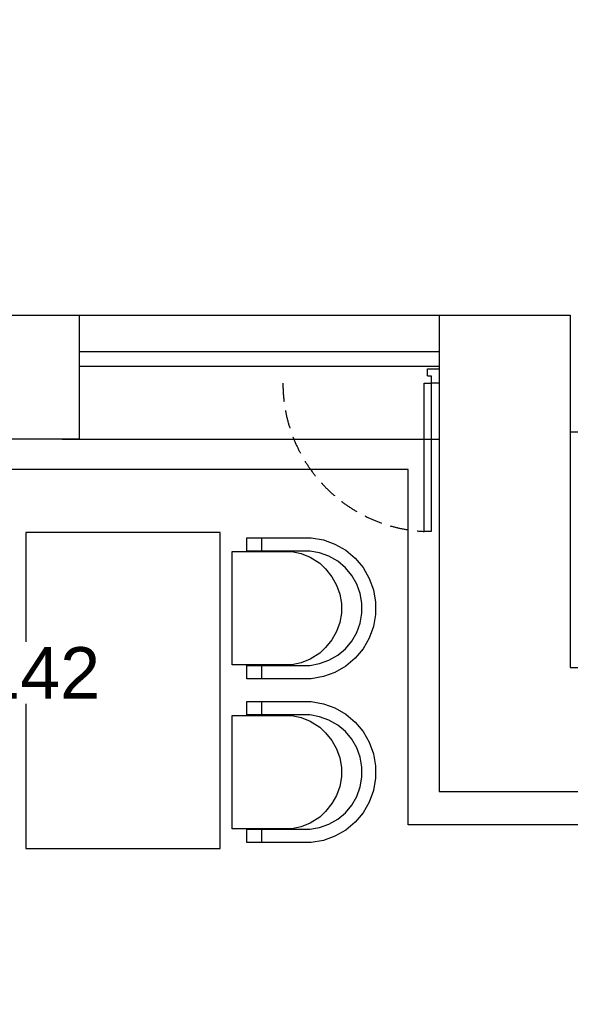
# Model space of a CAD drawing. Header units: millimetres. Extents: x -197461 to 862495, y -970068 to 63888.
# Tile 249 of 253: x -74632 to -72367, y -109152 to -105102. Entities that reach past the tile are written whole.
import ezdxf

# ---------------------------------------------------------------- set-up
doc = ezdxf.new("R2010")
doc.units = ezdxf.units.MM
doc.linetypes.add('Dashed', pattern=[112.5, 75, -37.5])
for name, color, linetype in [('0000 TELPU NUMERĀCIJA - ROOM NUMBERS', 7, 'CONTINUOUS'), ('hatch_mb', 7, 'CONTINUOUS'), ('sienas es', 7, 'CONTINUOUS'), ('UAS', 240, 'CONTINUOUS')]:
    doc.layers.add(name, color=color, linetype=linetype)
doc.styles.add('ARIAL', font='arialbd.ttf')
doc.styles.add('PBL', font='arial.ttf')

msp = doc.modelspace()

# ---------------------------------------------------------------- linework, layer by layer
at = {"layer": 'hatch_mb', "color": 251, "linetype": 'Continuous', "true_color": 0x636466}
for p, q in [((-72954.06416, -106538.04547), (-72909.413, -106538.04547)), ((-72954.06416, -106567.81291), (-72954.06416, -106538.04547)), ((-72954.06416, -106567.81291), (-72939.18044, -106567.81291)), ((-72939.18044, -106567.81291), (-72939.18044, -106597.58036)), ((-72968.94788, -107207.08645), (-72968.94788, -106597.58036)), ((-72968.94788, -106597.58036), (-72939.18044, -106597.58036)), ((-72939.18044, -106597.58036), (-72939.18044, -107207.08645)), ((-72909.413, -106597.58036), (-72939.18044, -106597.58036)), ((-72939.18044, -107207.08645), (-72968.94788, -107207.08645))]:
    msp.add_line(p, q, dxfattribs=at)
at = {"layer": 'hatch_mb', "color": 9, "linetype": 'Continuous', "true_color": 0xc7c8ca}
for p, q in [((-73697.26807, -107288.08949), (-73697.26807, -107233.08949)), ((-73697.26807, -107233.08949), (-73433.13584, -107233.08949)), ((-73697.26807, -107288.08949), (-73697.26807, -107233.08949)), ((-73697.26807, -107233.08949), (-73433.13584, -107233.08949)), ((-73636.76913, -107288.08949), (-73636.58125, -107233.08949)), ((-73636.76913, -107288.08949), (-73636.58125, -107233.08949)), ((-73433.13584, -107233.08949), (-73383.04975, -107241.90149)), ((-73433.13584, -107233.08949), (-73383.04975, -107241.90149)), ((-73383.04975, -107241.90149), (-73335.25787, -107259.25649)), ((-73383.04975, -107241.90149), (-73335.25787, -107259.25649)), ((-73335.25787, -107259.25649), (-73291.21154, -107284.62749)), ((-73335.25787, -107259.25649), (-73291.21154, -107284.62749)), ((-73757.66386, -107756.08949), (-73757.66386, -107290.08949)), ((-73757.66386, -107290.08949), (-73513.35929, -107290.08949)), ((-73757.66386, -107756.08949), (-73757.66386, -107290.08949)), ((-73757.66386, -107290.08949), (-73513.35929, -107290.08949)), ((-73439.14495, -107288.08949), (-73697.26807, -107288.08949)), ((-73439.14495, -107288.08949), (-73697.26807, -107288.08949)), ((-73525.41181, -107288.70349), (-73549.92858, -107288.08949)), ((-73525.41181, -107288.70349), (-73549.92858, -107288.08949)), ((-73518.73741, -107290.08949), (-73525.41181, -107288.70349)), ((-73518.73741, -107290.08949), (-73525.41181, -107288.70349)), ((-73513.35929, -107290.08949), (-73474.65554, -107297.92649)), ((-73513.35929, -107290.08949), (-73474.65554, -107297.92649)), ((-73474.65554, -107297.92649), (-73437.72565, -107313.39149)), ((-73474.65554, -107297.92649), (-73437.72565, -107313.39149)), ((-73398.55749, -107295.22949), (-73439.14495, -107288.08949)), ((-73398.55749, -107295.22949), (-73439.14495, -107288.08949)), ((-73437.72565, -107313.39149), (-73397.70023, -107338.07649)), ((-73437.72565, -107313.39149), (-73397.70023, -107338.07649)), ((-73359.82929, -107309.29349), (-73398.55749, -107295.22949)), ((-73359.82929, -107309.29349), (-73398.55749, -107295.22949)), ((-73324.13797, -107329.85349), (-73359.82929, -107309.29349)), ((-73324.13797, -107329.85349), (-73359.82929, -107309.29349)), ((-73291.21154, -107284.62749), (-73252.2518, -107317.24549)), ((-73291.21154, -107284.62749), (-73252.2518, -107317.24549)), ((-73397.70023, -107338.07649), (-73373.58375, -107361.38249)), ((-73397.70023, -107338.07649), (-73373.58375, -107361.38249)), ((-73292.56608, -107356.28449), (-73324.13797, -107329.85349)), ((-73292.56608, -107356.28449), (-73324.13797, -107329.85349)), ((-73252.2518, -107317.24549), (-73219.55937, -107356.11649)), ((-73252.2518, -107317.24549), (-73219.55937, -107356.11649)), ((-73373.58375, -107361.38249), (-73348.3223, -107393.54149)), ((-73373.58375, -107361.38249), (-73348.3223, -107393.54149)), ((-73348.3223, -107393.54149), (-73328.67194, -107427.63749)), ((-73348.3223, -107393.54149), (-73328.67194, -107427.63749)), ((-73266.07474, -107387.78449), (-73292.56608, -107356.28449)), ((-73266.07474, -107387.78449), (-73292.56608, -107356.28449)), ((-73245.46778, -107423.39449), (-73266.07474, -107387.78449)), ((-73245.46778, -107423.39449), (-73266.07474, -107387.78449)), ((-73219.55937, -107356.11649), (-73194.13043, -107400.06249)), ((-73219.55937, -107356.11649), (-73194.13043, -107400.06249)), ((-73328.67194, -107427.63749), (-73315.23065, -107464.63249)), ((-73328.67194, -107427.63749), (-73315.23065, -107464.63249)), ((-73231.37172, -107462.03449), (-73245.46778, -107423.39449)), ((-73231.37172, -107462.03449), (-73245.46778, -107423.39449)), ((-73194.13043, -107400.06249), (-73176.73582, -107447.74549)), ((-73194.13043, -107400.06249), (-73176.73582, -107447.74549)), ((-73315.23065, -107464.63249), (-73308.40568, -107503.40449)), ((-73315.23065, -107464.63249), (-73308.40568, -107503.40449)), ((-73224.2154, -107502.52949), (-73231.37172, -107462.03449)), ((-73224.2154, -107502.52949), (-73231.37172, -107462.03449)), ((-73176.73582, -107447.74549), (-73167.90369, -107497.71749)), ((-73176.73582, -107447.74549), (-73167.90369, -107497.71749)), ((-73308.40568, -107503.40449), (-73308.40568, -107542.77449)), ((-73308.40568, -107503.40449), (-73308.40568, -107542.77449)), ((-73224.2154, -107543.64949), (-73224.2154, -107502.52949)), ((-73224.2154, -107543.64949), (-73224.2154, -107502.52949)), ((-73167.90369, -107497.71749), (-73167.90369, -107548.46149)), ((-73167.90369, -107497.71749), (-73167.90369, -107548.46149)), ((-73308.40568, -107542.77449), (-73315.23065, -107581.54649)), ((-73308.40568, -107542.77449), (-73315.23065, -107581.54649)), ((-73231.37172, -107584.14449), (-73224.2154, -107543.64949)), ((-73231.37172, -107584.14449), (-73224.2154, -107543.64949)), ((-73167.90369, -107548.46149), (-73176.73582, -107598.43349)), ((-73167.90369, -107548.46149), (-73176.73582, -107598.43349)), ((-73315.23065, -107581.54649), (-73328.67194, -107618.54149)), ((-73315.23065, -107581.54649), (-73328.67194, -107618.54149)), ((-73245.46778, -107622.78449), (-73231.37172, -107584.14449)), ((-73245.46778, -107622.78449), (-73231.37172, -107584.14449)), ((-73328.67194, -107618.54149), (-73348.3223, -107652.63749)), ((-73328.67194, -107618.54149), (-73348.3223, -107652.63749)), ((-73266.07474, -107658.39449), (-73245.46778, -107622.78449)), ((-73266.07474, -107658.39449), (-73245.46778, -107622.78449)), ((-73176.73582, -107598.43349), (-73194.13043, -107646.11649)), ((-73176.73582, -107598.43349), (-73194.13043, -107646.11649)), ((-73348.3223, -107652.63749), (-73373.58375, -107684.79649)), ((-73348.3223, -107652.63749), (-73373.58375, -107684.79649)), ((-73292.56608, -107689.89449), (-73266.07474, -107658.39449)), ((-73292.56608, -107689.89449), (-73266.07474, -107658.39449)), ((-73194.13043, -107646.11649), (-73219.55937, -107690.06249)), ((-73194.13043, -107646.11649), (-73219.55937, -107690.06249)), ((-73397.70023, -107708.10249), (-73437.72565, -107732.78749)), ((-73397.70023, -107708.10249), (-73437.72565, -107732.78749)), ((-73373.58375, -107684.79649), (-73397.70023, -107708.10249)), ((-73373.58375, -107684.79649), (-73397.70023, -107708.10249)), ((-73359.82929, -107736.88549), (-73324.13797, -107716.32549)), ((-73359.82929, -107736.88549), (-73324.13797, -107716.32549)), ((-73324.13797, -107716.32549), (-73292.56608, -107689.89449)), ((-73324.13797, -107716.32549), (-73292.56608, -107689.89449)), ((-73219.55937, -107690.06249), (-73252.2518, -107728.93349)), ((-73219.55937, -107690.06249), (-73252.2518, -107728.93349)), ((-73513.35929, -107756.08949), (-73757.66386, -107756.08949)), ((-73513.35929, -107756.08949), (-73757.66386, -107756.08949)), ((-73697.26807, -107813.08949), (-73697.26807, -107758.08949)), ((-73697.26807, -107758.08949), (-73439.14495, -107758.08949)), ((-73697.26807, -107813.08949), (-73697.26807, -107758.08949)), ((-73697.26807, -107758.08949), (-73439.14495, -107758.08949)), ((-73636.58125, -107813.08949), (-73636.76913, -107758.08949)), ((-73636.58125, -107813.08949), (-73636.76913, -107758.08949)), ((-73535.22055, -107758.08949), (-73521.51521, -107756.08949)), ((-73535.22055, -107758.08949), (-73521.51521, -107756.08949)), ((-73474.65554, -107748.25249), (-73513.35929, -107756.08949)), ((-73474.65554, -107748.25249), (-73513.35929, -107756.08949)), ((-73437.72565, -107732.78749), (-73474.65554, -107748.25249)), ((-73437.72565, -107732.78749), (-73474.65554, -107748.25249)), ((-73439.14495, -107758.08949), (-73398.55749, -107750.94949)), ((-73439.14495, -107758.08949), (-73398.55749, -107750.94949)), ((-73398.55749, -107750.94949), (-73359.82929, -107736.88549)), ((-73398.55749, -107750.94949), (-73359.82929, -107736.88549)), ((-73252.2518, -107728.93349), (-73291.21154, -107761.55149)), ((-73252.2518, -107728.93349), (-73291.21154, -107761.55149)), ((-73335.25787, -107786.92249), (-73383.04975, -107804.27749)), ((-73335.25787, -107786.92249), (-73383.04975, -107804.27749)), ((-73291.21154, -107761.55149), (-73335.25787, -107786.92249)), ((-73291.21154, -107761.55149), (-73335.25787, -107786.92249)), ((-73433.13584, -107813.08949), (-73697.26807, -107813.08949)), ((-73433.13584, -107813.08949), (-73697.26807, -107813.08949)), ((-73383.04975, -107804.27749), (-73433.13584, -107813.08949)), ((-73383.04975, -107804.27749), (-73433.13584, -107813.08949)), ((-73697.26807, -107962.08949), (-73697.26807, -107907.08949)), ((-73697.26807, -107907.08949), (-73433.13584, -107907.08949)), ((-73697.26807, -107962.08949), (-73697.26807, -107907.08949)), ((-73697.26807, -107907.08949), (-73433.13584, -107907.08949)), ((-73636.76913, -107962.08949), (-73636.58125, -107907.08949)), ((-73636.76913, -107962.08949), (-73636.58125, -107907.08949)), ((-73433.13584, -107907.08949), (-73383.04975, -107915.90149)), ((-73433.13584, -107907.08949), (-73383.04975, -107915.90149)), ((-73383.04975, -107915.90149), (-73335.25787, -107933.25649)), ((-73383.04975, -107915.90149), (-73335.25787, -107933.25649)), ((-73335.25787, -107933.25649), (-73291.21154, -107958.62749)), ((-73335.25787, -107933.25649), (-73291.21154, -107958.62749)), ((-73291.21154, -107958.62749), (-73252.2518, -107991.24549)), ((-73291.21154, -107958.62749), (-73252.2518, -107991.24549)), ((-73757.66386, -107964.08949), (-73513.35929, -107964.08949)), ((-73757.66386, -108430.08949), (-73757.66386, -107964.08949)), ((-73757.66386, -107964.08949), (-73513.35929, -107964.08949)), ((-73757.66386, -108430.08949), (-73757.66386, -107964.08949)), ((-73439.14495, -107962.08949), (-73697.26807, -107962.08949)), ((-73439.14495, -107962.08949), (-73697.26807, -107962.08949)), ((-73525.41181, -107962.70349), (-73549.92858, -107962.08949)), ((-73525.41181, -107962.70349), (-73549.92858, -107962.08949)), ((-73518.73741, -107964.08949), (-73525.41181, -107962.70349)), ((-73518.73741, -107964.08949), (-73525.41181, -107962.70349)), ((-73513.35929, -107964.08949), (-73474.65554, -107971.92649)), ((-73513.35929, -107964.08949), (-73474.65554, -107971.92649)), ((-73474.65554, -107971.92649), (-73437.72565, -107987.39149)), ((-73474.65554, -107971.92649), (-73437.72565, -107987.39149)), ((-73398.55749, -107969.22949), (-73439.14495, -107962.08949)), ((-73398.55749, -107969.22949), (-73439.14495, -107962.08949)), ((-73437.72565, -107987.39149), (-73397.70023, -108012.07649)), ((-73437.72565, -107987.39149), (-73397.70023, -108012.07649)), ((-73359.82929, -107983.29349), (-73398.55749, -107969.22949)), ((-73359.82929, -107983.29349), (-73398.55749, -107969.22949)), ((-73324.13797, -108003.85349), (-73359.82929, -107983.29349)), ((-73324.13797, -108003.85349), (-73359.82929, -107983.29349)), ((-73252.2518, -107991.24549), (-73219.55937, -108030.11649)), ((-73252.2518, -107991.24549), (-73219.55937, -108030.11649)), ((-73397.70023, -108012.07649), (-73373.58375, -108035.38249)), ((-73397.70023, -108012.07649), (-73373.58375, -108035.38249)), ((-73373.58375, -108035.38249), (-73348.3223, -108067.54149)), ((-73373.58375, -108035.38249), (-73348.3223, -108067.54149)), ((-73292.56608, -108030.28449), (-73324.13797, -108003.85349)), ((-73292.56608, -108030.28449), (-73324.13797, -108003.85349)), ((-73266.07474, -108061.78449), (-73292.56608, -108030.28449)), ((-73266.07474, -108061.78449), (-73292.56608, -108030.28449)), ((-73219.55937, -108030.11649), (-73194.13043, -108074.06249)), ((-73219.55937, -108030.11649), (-73194.13043, -108074.06249)), ((-73348.3223, -108067.54149), (-73328.67194, -108101.63749)), ((-73348.3223, -108067.54149), (-73328.67194, -108101.63749)), ((-73245.46778, -108097.39449), (-73266.07474, -108061.78449)), ((-73245.46778, -108097.39449), (-73266.07474, -108061.78449)), ((-73194.13043, -108074.06249), (-73176.73582, -108121.74549)), ((-73194.13043, -108074.06249), (-73176.73582, -108121.74549)), ((-73328.67194, -108101.63749), (-73315.23065, -108138.63249)), ((-73328.67194, -108101.63749), (-73315.23065, -108138.63249)), ((-73231.37172, -108136.03449), (-73245.46778, -108097.39449)), ((-73231.37172, -108136.03449), (-73245.46778, -108097.39449)), ((-73176.73582, -108121.74549), (-73167.90369, -108171.71749)), ((-73176.73582, -108121.74549), (-73167.90369, -108171.71749)), ((-73315.23065, -108138.63249), (-73308.40568, -108177.40449)), ((-73315.23065, -108138.63249), (-73308.40568, -108177.40449)), ((-73224.2154, -108176.52949), (-73231.37172, -108136.03449)), ((-73224.2154, -108176.52949), (-73231.37172, -108136.03449)), ((-73308.40568, -108177.40449), (-73308.40568, -108216.77449)), ((-73308.40568, -108177.40449), (-73308.40568, -108216.77449)), ((-73224.2154, -108217.64949), (-73224.2154, -108176.52949)), ((-73224.2154, -108217.64949), (-73224.2154, -108176.52949)), ((-73167.90369, -108171.71749), (-73167.90369, -108222.46149)), ((-73167.90369, -108171.71749), (-73167.90369, -108222.46149)), ((-73308.40568, -108216.77449), (-73315.23065, -108255.54649)), ((-73308.40568, -108216.77449), (-73315.23065, -108255.54649)), ((-73231.37172, -108258.14449), (-73224.2154, -108217.64949)), ((-73231.37172, -108258.14449), (-73224.2154, -108217.64949)), ((-73167.90369, -108222.46149), (-73176.73582, -108272.43349)), ((-73167.90369, -108222.46149), (-73176.73582, -108272.43349)), ((-73315.23065, -108255.54649), (-73328.67194, -108292.54149)), ((-73315.23065, -108255.54649), (-73328.67194, -108292.54149)), ((-73245.46778, -108296.78449), (-73231.37172, -108258.14449)), ((-73245.46778, -108296.78449), (-73231.37172, -108258.14449)), ((-73176.73582, -108272.43349), (-73194.13043, -108320.11649)), ((-73176.73582, -108272.43349), (-73194.13043, -108320.11649)), ((-73328.67194, -108292.54149), (-73348.3223, -108326.63749)), ((-73328.67194, -108292.54149), (-73348.3223, -108326.63749)), ((-73266.07474, -108332.39449), (-73245.46778, -108296.78449)), ((-73266.07474, -108332.39449), (-73245.46778, -108296.78449)), ((-73194.13043, -108320.11649), (-73219.55937, -108364.06249)), ((-73194.13043, -108320.11649), (-73219.55937, -108364.06249)), ((-73373.58375, -108358.79649), (-73397.70023, -108382.10249)), ((-73373.58375, -108358.79649), (-73397.70023, -108382.10249)), ((-73348.3223, -108326.63749), (-73373.58375, -108358.79649)), ((-73348.3223, -108326.63749), (-73373.58375, -108358.79649)), ((-73324.13797, -108390.32549), (-73292.56608, -108363.89449)), ((-73324.13797, -108390.32549), (-73292.56608, -108363.89449)), ((-73292.56608, -108363.89449), (-73266.07474, -108332.39449)), ((-73292.56608, -108363.89449), (-73266.07474, -108332.39449)), ((-73219.55937, -108364.06249), (-73252.2518, -108402.93349)), ((-73219.55937, -108364.06249), (-73252.2518, -108402.93349)), ((-73437.72565, -108406.78749), (-73474.65554, -108422.25249)), ((-73437.72565, -108406.78749), (-73474.65554, -108422.25249)), ((-73397.70023, -108382.10249), (-73437.72565, -108406.78749)), ((-73397.70023, -108382.10249), (-73437.72565, -108406.78749)), ((-73359.82929, -108410.88549), (-73324.13797, -108390.32549)), ((-73359.82929, -108410.88549), (-73324.13797, -108390.32549)), ((-73252.2518, -108402.93349), (-73291.21154, -108435.55149)), ((-73252.2518, -108402.93349), (-73291.21154, -108435.55149)), ((-73513.35929, -108430.08949), (-73757.66386, -108430.08949)), ((-73513.35929, -108430.08949), (-73757.66386, -108430.08949)), ((-73697.26807, -108487.08949), (-73697.26807, -108432.08949)), ((-73697.26807, -108432.08949), (-73439.14495, -108432.08949)), ((-73697.26807, -108487.08949), (-73697.26807, -108432.08949)), ((-73697.26807, -108432.08949), (-73439.14495, -108432.08949)), ((-73636.58125, -108487.08949), (-73636.76913, -108432.08949)), ((-73636.58125, -108487.08949), (-73636.76913, -108432.08949)), ((-73535.22055, -108432.08949), (-73521.51521, -108430.08949)), ((-73535.22055, -108432.08949), (-73521.51521, -108430.08949)), ((-73474.65554, -108422.25249), (-73513.35929, -108430.08949)), ((-73474.65554, -108422.25249), (-73513.35929, -108430.08949)), ((-73439.14495, -108432.08949), (-73398.55749, -108424.94949)), ((-73439.14495, -108432.08949), (-73398.55749, -108424.94949)), ((-73398.55749, -108424.94949), (-73359.82929, -108410.88549)), ((-73398.55749, -108424.94949), (-73359.82929, -108410.88549)), ((-73291.21154, -108435.55149), (-73335.25787, -108460.92249)), ((-73291.21154, -108435.55149), (-73335.25787, -108460.92249)), ((-73433.13584, -108487.08949), (-73697.26807, -108487.08949)), ((-73433.13584, -108487.08949), (-73697.26807, -108487.08949)), ((-73383.04975, -108478.27749), (-73433.13584, -108487.08949)), ((-73383.04975, -108478.27749), (-73433.13584, -108487.08949)), ((-73335.25787, -108460.92249), (-73383.04975, -108478.27749)), ((-73335.25787, -108460.92249), (-73383.04975, -108478.27749))]:
    msp.add_line(p, q, dxfattribs=at)
at = {"layer": 'hatch_mb', "color": 9, "linetype": 'Continuous', "true_color": 0xc7c8ca, "flags": 128}
msp.add_lwpolyline([(-74607.27004, -108511.15156), (-73807.27004, -108511.15156), (-73807.27004, -107211.15156), (-74607.27004, -107211.15156)], close=True, dxfattribs=at)
at = {"layer": 'hatch_mb', "color": 251, "linetype": 'Dashed', "true_color": 0x636466}
msp.add_arc((-72939.18044, -106597.58036), 610.23256, 180, 267.2039743, dxfattribs=at)
at = {"layer": 'sienas es', "color": 251, "linetype": 'Continuous', "true_color": 0x636466}
for p, q in [((-74457.27004, -106317.17096), (-72907.27004, -106317.17096)), ((-72907.27004, -106317.17096), (-72907.27004, -108277.17096)), ((-72907.27004, -106317.17096), (-72367.27004, -106317.17096)), ((-72367.27004, -106317.17096), (-72367.27004, -107767.17096)), ((-74387.27004, -106467.17096), (-72907.27004, -106467.17096)), ((-74387.27004, -106527.17096), (-72907.27004, -106527.17096)), ((-74457.27004, -106827.17096), (-72907.27004, -106827.17096)), ((-72367.27004, -106797.17096), (-65927.27004, -106797.17096)), ((-72367.27004, -107767.17096), (-71167.27004, -107767.17096)), ((-72907.27004, -108277.17096), (-71267.27004, -108277.17096))]:
    msp.add_line(p, q, dxfattribs=at)
at = {"layer": 'sienas es', "color": 251, "linetype": 'Continuous', "true_color": 0x636466, "flags": 128}
msp.add_lwpolyline([(-74387.27004, -106827.17096), (-74927.27004, -106827.17096), (-74927.27004, -106317.17096), (-74387.27004, -106317.17096)], close=True, dxfattribs=at)
at = {"layer": 'UAS', "color": 1}
msp.add_lwpolyline([(-69281.64474, -117668.16284), (-69281.64474, -113595.93524), (-68482.91543, -113595.93524), (-68482.91543, -109689.96526), (-66867.98296, -109689.96526), (-66867.98296, -108668.96901), (-68029.4456, -108668.96901), (-68029.4456, -108239.086), (-68180.01148, -108239.086), (-68180.01148, -108733.45789), (-69083.37131, -108733.45789), (-69083.37131, -111398.78395), (-71653.69532, -111398.78395), (-71653.69532, -112161.84076), (-71739.75322, -112161.84076), (-71739.75322, -108414.00103), (-73034.62687, -108414.00103), (-73034.62687, -106952.60118), (-76475.56051, -106952.60118), (-76475.56051, -107107.34236), (-75718.54873, -107107.34236), (-75718.54873, -115308.14301), (-78855.58599, -115308.14301)], dxfattribs=at)

# ---------------------------------------------------------------- texts
at = {"layer": '0000 TELPU NUMERĀCIJA - ROOM NUMBERS', "char_height": 225, "width": 1500, "attachment_point": 1, "style": 'PBL'}
for insert in [(-140383.63036, -105121.76827), (-132406.32461, -105123.54499), (-124406.32483, -105123.54499), (-116406.32506, -105123.54499)]:
    msp.add_mtext('\\A1;\\pi373.52;{\\fArial|b0|i0|c186|p34;Platība \\P\\pi564.79;\\H0.66667x;(m\\H0.7x;\\S2^ ;\\H1.4286x;)}', dxfattribs=dict(at, insert=insert))

# ---------------------------------------------------------------- next in the draw order: texts
at = {"layer": 'UAS', "color": 251, "linetype": 'Continuous', "lineweight": 20, "true_color": 0x636466, "insert": (-74999.03665, -107790.16953), "char_height": 211.4384766, "width": 1051.7117129, "attachment_point": 5, "style": 'ARIAL', "bg_fill": 3, "box_fill_scale": 1.1, "bg_fill_color": 256, "bg_fill_transparency": 0}
msp.add_mtext('\\A1;{\\fArial|b0|i0|c186|p34;\\C1;AD1/4/142}', dxfattribs=at)

doc.saveas('drawing.dxf')
